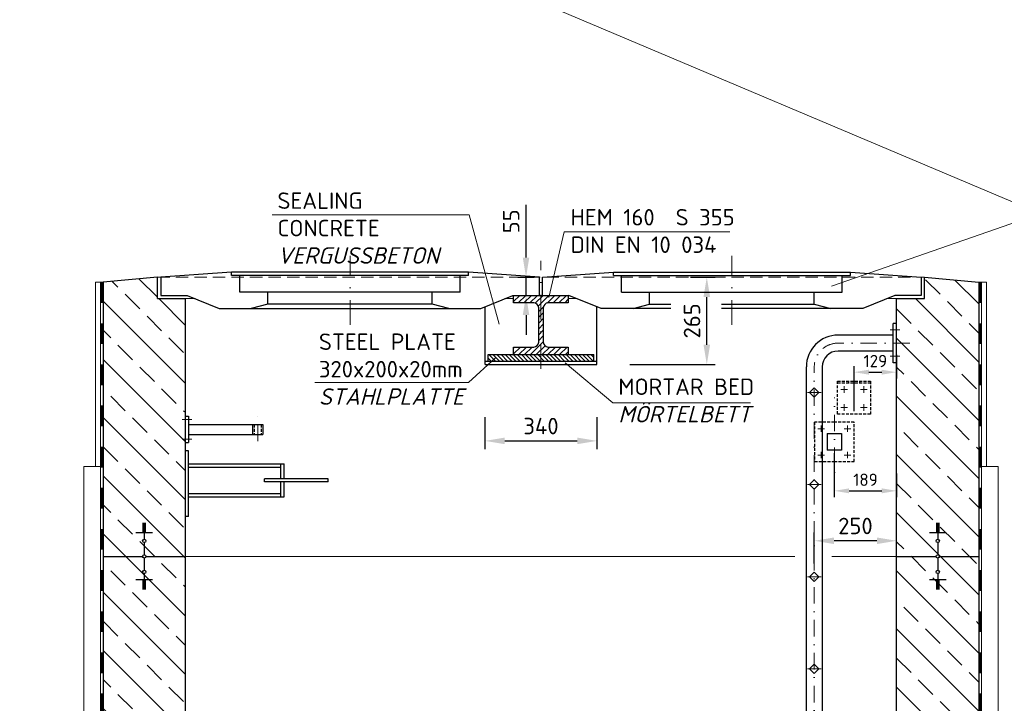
# Model space of a CAD drawing. Header units: millimetres. Extents: x -76904 to 25883, y -13890 to 20369.
# Tile 8 of 29: x -7392 to -4401, y 13872 to 15949. Entities that reach past the tile are written whole.
import ezdxf

# ---------------------------------------------------------------- set-up
doc = ezdxf.new("R2010")
doc.units = ezdxf.units.MM
doc.header["$MEASUREMENT"] = 0
for name, pattern in [('STRICHPUNKT2', [0.5, 0.25, -0.125, 0, -0.125]), ('VERDECKT2', [0.1875, 0.125, -0.0625]), ('WJF-UNSICHTBAR', [0.25, 0.125, -0.125])]:
    doc.linetypes.add(name, pattern=pattern)
for name, color, linetype, lineweight in [('P------T2', 7, 'Continuous', 18), ('P-BS----Bem', 7, 'Continuous', 18), ('P-BSBOD', 7, 'Continuous', 30), ('P-BSWABD', 7, 'Continuous', 18), ('P-BSWAN', 7, 'Continuous', 30), ('P-BSWANF', 7, 'Continuous', 18), ('P-MS020', 7, 'Continuous', 30), ('P-MS025', 7, 'Continuous', 30), ('P-SSDEK', 7, 'Continuous', 25), ('P-SSHAL', 7, 'Continuous', 25), ('P-SSLEI', 7, 'Continuous', 30), ('P-SSLEIX', 7, 'STRICHPUNKT2', 18)]:
    doc.layers.add(name, color=color, linetype=linetype, lineweight=lineweight)
doc.styles.get("Standard").update_dxf_attribs({"font": 'isocpeur.ttf'})
doc.dimstyles.new('Kopie von ISO-25', dxfattribs={"dimscale": 20, "dimtxt": 2.5, "dimasz": 3, "dimexe": 1.25, "dimexo": 0.625, "dimgap": 1, "dimtad": 1, "dimtxsty": 'Standard', "dimcen": 2.5, "dimadec": 0, "dimazin": 0, "dimtfac": 1, "dimtmove": 0, "dimatfit": 1, "dimfxl": 0, "dimarcsym": 0})

# ---------------------------------------------------------------- blocks, each defined once
blk = doc.blocks.new('*D4')
at = {"layer": 'Defpoints', "color": 0, "lineweight": 0, "transparency": 16777216}
for p in [(-4917.5, 14641.3), (-4728.4, 14579.2), (-4728.4, 14517.4)]:
    blk.add_point(p, dxfattribs=at)
at = {"layer": 'P-BS----Bem', "color": 0, "lineweight": -2, "transparency": 16777216}
for p, q in [((-4917.5, 14631.9), (-4917.5, 14498.6)), ((-4728.4, 14569.9), (-4728.4, 14498.6)), ((-4872.5, 14517.4), (-4773.4, 14517.4))]:
    blk.add_line(p, q, dxfattribs=at)
at = {"layer": 'P-BS----Bem', "color": 0, "lineweight": 0, "transparency": 16777216}
for points in [[(-4872.5, 14524.9), (-4872.5, 14509.9), (-4917.5, 14517.4)], [(-4773.4, 14524.9), (-4773.4, 14509.9), (-4728.4, 14517.4)]]:
    blk.add_solid(points, dxfattribs=at)
at = {"layer": 'P-BS----Bem', "color": 0, "transparency": 16777216, "insert": (-4822.9, 14551.1), "char_height": 37.5, "attachment_point": 5}
blk.add_mtext('189', dxfattribs=at)
blk = doc.blocks.new('*D21')
at = {"layer": 'Defpoints', "color": 0, "lineweight": 0, "ltscale": 50, "transparency": 16777216}
for p in [(-5978.4, 14901.3), (-5638.4, 14901.3), (-5638.4, 14669.2)]:
    blk.add_point(p, dxfattribs=at)
at = {"layer": 'P-BS----Bem', "color": 0, "lineweight": -2, "ltscale": 50, "transparency": 16777216}
for p, q in [((-5978.4, 14741.3), (-5978.4, 14644.2)), ((-5638.4, 14741.3), (-5638.4, 14644.2)), ((-5918.4, 14669.2), (-5698.4, 14669.2))]:
    blk.add_line(p, q, dxfattribs=at)
at = {"layer": 'P-BS----Bem', "color": 0, "lineweight": 0, "ltscale": 50, "transparency": 16777216}
for points in [[(-5918.4, 14679.2), (-5918.4, 14659.2), (-5978.4, 14669.2)], [(-5698.4, 14679.2), (-5698.4, 14659.2), (-5638.4, 14669.2)]]:
    blk.add_solid(points, dxfattribs=at)
at = {"layer": 'P-BS----Bem', "color": 0, "ltscale": 50, "transparency": 16777216, "insert": (-5808.4, 14714.2), "char_height": 50, "attachment_point": 5}
blk.add_mtext('340', dxfattribs=at)
blk = doc.blocks.new('*D32')
at = {"layer": 'Defpoints', "color": 0, "lineweight": 0, "ltscale": 50, "transparency": 16777216}
for p in [(-5891.4, 15166.3), (-5853.8, 15166.3), (-5891.4, 15111.3)]:
    blk.add_point(p, dxfattribs=at)
at = {"layer": 'P-BS----Bem', "color": 0, "lineweight": -2, "ltscale": 50, "transparency": 16777216}
for p, q in [((-5853.8, 15226.3), (-5853.8, 15386.3)), ((-5878.9, 15166.3), (-5828.8, 15166.3)), ((-5853.8, 15111.3), (-5853.8, 15166.3)), ((-5878.9, 15111.3), (-5828.8, 15111.3)), ((-5853.8, 15051.3), (-5853.8, 14991.3))]:
    blk.add_line(p, q, dxfattribs=at)
at = {"layer": 'P-BS----Bem', "color": 0, "lineweight": 0, "ltscale": 50, "transparency": 16777216}
for points in [[(-5863.8, 15226.3), (-5843.8, 15226.3), (-5853.8, 15166.3)], [(-5863.8, 15051.3), (-5843.8, 15051.3), (-5853.8, 15111.3)]]:
    blk.add_solid(points, dxfattribs=at)
at = {"layer": 'P-BS----Bem', "color": 0, "ltscale": 50, "transparency": 16777216, "insert": (-5898.8, 15336.3), "char_height": 50, "attachment_point": 5, "rotation": 90}
blk.add_mtext('55', dxfattribs=at)
blk = doc.blocks.new('*D33')
at = {"layer": 'Defpoints', "color": 0, "lineweight": 0, "ltscale": 50, "transparency": 16777216}
for p in [(-5454.1, 15166.3), (-5304.8, 15166.3), (-5638.4, 14901.3)]:
    blk.add_point(p, dxfattribs=at)
at = {"layer": 'P-BS----Bem', "color": 0, "lineweight": -2, "ltscale": 50, "transparency": 16777216}
for p, q in [((-5354.1, 15166.3), (-5279.8, 15166.3)), ((-5304.8, 14961.3), (-5304.8, 15106.3)), ((-5538.4, 14901.3), (-5279.8, 14901.3))]:
    blk.add_line(p, q, dxfattribs=at)
at = {"layer": 'P-BS----Bem', "color": 0, "lineweight": 0, "ltscale": 50, "transparency": 16777216}
for points in [[(-5314.8, 15106.3), (-5294.8, 15106.3), (-5304.8, 15166.3)], [(-5314.8, 14961.3), (-5294.8, 14961.3), (-5304.8, 14901.3)]]:
    blk.add_solid(points, dxfattribs=at)
at = {"layer": 'P-BS----Bem', "color": 0, "ltscale": 50, "transparency": 16777216, "insert": (-5349.8, 15033.8), "char_height": 50, "attachment_point": 5, "rotation": 90}
blk.add_mtext('265', dxfattribs=at)
blk = doc.blocks.new('*D36')
at = {"layer": 'Defpoints', "color": 0, "lineweight": 0, "transparency": 16777216}
for p in [(-4978.4, 14365.7), (-4978.4, 14283.9), (-4728.4, 14283.9)]:
    blk.add_point(p, dxfattribs=at)
at = {"layer": 'P-BS----Bem', "color": 0, "lineweight": -2, "transparency": 16777216}
for p, q in [((-4978.4, 14296.4), (-4978.4, 14390.7)), ((-4728.4, 14296.4), (-4728.4, 14390.7)), ((-4788.4, 14365.7), (-4918.4, 14365.7))]:
    blk.add_line(p, q, dxfattribs=at)
at = {"layer": 'P-BS----Bem', "color": 0, "lineweight": 0, "transparency": 16777216}
for points in [[(-4918.4, 14375.7), (-4918.4, 14355.7), (-4978.4, 14365.7)], [(-4788.4, 14375.7), (-4788.4, 14355.7), (-4728.4, 14365.7)]]:
    blk.add_solid(points, dxfattribs=at)
at = {"layer": 'P-BS----Bem', "color": 0, "transparency": 16777216, "insert": (-4853.4, 14410.7), "char_height": 50, "attachment_point": 5}
blk.add_mtext('250', dxfattribs=at)
blk = doc.blocks.new('*D91')
at = {"layer": 'Defpoints', "color": 0, "lineweight": 0, "transparency": 16777216}
for p in [(-4728.4, 14939.8), (-4728.4, 14877.9), (-4857.7, 14750.3)]:
    blk.add_point(p, dxfattribs=at)
at = {"layer": 'P-BS----Bem', "color": 0, "lineweight": -2, "transparency": 16777216}
for p, q in [((-4728.4, 14930.4), (-4728.4, 14859.2)), ((-4857.7, 14759.7), (-4857.7, 14896.7)), ((-4812.7, 14877.9), (-4773.4, 14877.9))]:
    blk.add_line(p, q, dxfattribs=at)
at = {"layer": 'P-BS----Bem', "color": 0, "lineweight": 0, "transparency": 16777216}
for points in [[(-4812.7, 14885.4), (-4812.7, 14870.4), (-4857.7, 14877.9)], [(-4773.4, 14885.4), (-4773.4, 14870.4), (-4728.4, 14877.9)]]:
    blk.add_solid(points, dxfattribs=at)
at = {"layer": 'P-BS----Bem', "color": 0, "transparency": 16777216, "insert": (-4793, 14911.7), "char_height": 37.5, "attachment_point": 5}
blk.add_mtext('129', dxfattribs=at)

msp = doc.modelspace()

# ---------------------------------------------------------------- hatches: boundary and pattern name
at = {"lineweight": 5}
h = msp.add_hatch(dxfattribs=at)
h.set_pattern_fill('ANSI31', scale=70, angle=90)
h.set_pattern_definition([(135, (-5808.363, 14921.289), (-6.1872, -6.1872), [])])
h.paths.add_polyline_path([(-5808.363, 14931.289), (-5968.363, 14931.289), (-5968.363, 14911.289), (-5808.363, 14911.289)])
h.paths.add_polyline_path([(-5648.363, 14931.289), (-5808.363, 14931.289), (-5808.363, 14911.289), (-5648.363, 14911.289)])
at = {"layer": 'P-BSWANF', "lineweight": 5}
h = msp.add_hatch(dxfattribs=at)
h.set_pattern_fill('ANSI33', scale=500, angle=90, style=0)
h.paths.add_polyline_path([(-7138.363, 12818.188), (-6888.363, 12818.188), (-6888.363, 15101.289), (-6973.363, 15101.289), (-6974.724, 15166.252), (-7138.363, 15151.289)])
h = msp.add_hatch(dxfattribs=at)
h.set_pattern_fill('ANSI33', scale=500, angle=90, style=0)
h.paths.add_polyline_path([(-4728.363, 12818.188), (-4478.363, 12818.188), (-4478.363, 15151.289), (-4643.363, 15166.289), (-4643.363, 15101.289), (-4728.363, 15101.289)])
at = {"layer": 'P-SSHAL', "lineweight": 5}
h = msp.add_hatch(dxfattribs=at)
h.set_pattern_fill('ANSI31', scale=100, style=0)
h.set_pattern_definition([(45, (-4688.305, -250.838), (-8.838835, 8.838835), [])])
h.paths.add_polyline_path([(-5786.363, 15088.289), (-5725.363, 15088.289), (-5725.363, 15111.289), (-5808.363, 15111.289), (-5808.363, 14931.289), (-5725.363, 14931.289), (-5725.363, 14954.289), (-5786.363, 14954.289, -0.41421356), (-5801.363, 14969.289), (-5801.363, 15073.289, -0.41421356)])
h.paths.add_polyline_path([(-5887.857, 15111.289), (-5891.363, 15107.783), (-5891.363, 15088.289), (-5830.363, 15088.289, -0.41421356), (-5815.363, 15073.289), (-5815.363, 14969.289, -0.41421356), (-5830.363, 14954.289), (-5891.363, 14954.289), (-5891.363, 14931.289), (-5808.363, 14931.289), (-5808.363, 15111.289)])

# ---------------------------------------------------------------- linework, layer by layer
at = {"color": 1, "lineweight": 0}
msp.add_line((-16135.736, 20368.913), (25882.524, 2597.362), dxfattribs=at)
for p, q in [((-7008.363, 14417.842), (-7018.363, 14417.842)), ((-7008.363, 14414.322), (-7018.363, 14414.322)), ((-7013.363, 14418.188), (-7013.363, 14370.583)), ((-4598.363, 14417.842), (-4608.363, 14417.842)), ((-4598.363, 14414.322), (-4608.363, 14414.322)), ((-4603.363, 14418.188), (-4603.363, 14370.583)), ((-6988.363, 14389.682), (-7038.363, 14389.682)), ((-7008.363, 14410.802), (-7018.363, 14410.802)), ((-7008.363, 14407.282), (-7018.363, 14407.282)), ((-7008.363, 14403.762), (-7018.363, 14403.762)), ((-7008.363, 14400.242), (-7018.363, 14400.242)), ((-7008.363, 14396.722), (-7018.363, 14396.722)), ((-7008.363, 14393.202), (-7018.363, 14393.202)), ((-4578.363, 14389.682), (-4628.363, 14389.682)), ((-4598.363, 14410.802), (-4608.363, 14410.802)), ((-4598.363, 14407.282), (-4608.363, 14407.282)), ((-4598.363, 14403.762), (-4608.363, 14403.762)), ((-4598.363, 14400.242), (-4608.363, 14400.242)), ((-4598.363, 14396.722), (-4608.363, 14396.722)), ((-4598.363, 14393.202), (-4608.363, 14393.202)), ((-7013.363, 14360.23), (-7013.363, 14323.365)), ((-4603.363, 14360.23), (-4603.363, 14323.365)), ((-7013.363, 14313.012), (-7013.363, 14276.147)), ((-4603.363, 14313.012), (-4603.363, 14276.147)), ((-7013.363, 14265.794), (-7013.363, 14218.188)), ((-4603.363, 14265.794), (-4603.363, 14218.188)), ((-6988.363, 14246.694), (-7038.363, 14246.694)), ((-7008.363, 14243.174), (-7018.363, 14243.174)), ((-7008.363, 14239.654), (-7018.363, 14239.654)), ((-7008.363, 14236.135), (-7018.363, 14236.135)), ((-4578.363, 14246.694), (-4628.363, 14246.694)), ((-4598.363, 14243.174), (-4608.363, 14243.174)), ((-4598.363, 14239.654), (-4608.363, 14239.654)), ((-4598.363, 14236.135), (-4608.363, 14236.135)), ((-7008.363, 14232.615), (-7018.363, 14232.615)), ((-7008.363, 14229.095), (-7018.363, 14229.095)), ((-7008.363, 14225.575), (-7018.363, 14225.575)), ((-7008.363, 14222.055), (-7018.363, 14222.055)), ((-7008.363, 14218.535), (-7018.363, 14218.535)), ((-4598.363, 14232.615), (-4608.363, 14232.615)), ((-4598.363, 14229.095), (-4608.363, 14229.095)), ((-4598.363, 14225.575), (-4608.363, 14225.575)), ((-4598.363, 14222.055), (-4608.363, 14222.055)), ((-4598.363, 14218.535), (-4608.363, 14218.535))]:
    msp.add_line(p, q)
for centre in [(-7013.363, 14365.406), (-4603.363, 14365.406), (-7013.363, 14318.188), (-4603.363, 14318.188), (-7013.363, 14270.97), (-4603.363, 14270.97)]:
    msp.add_circle(centre, 5.176)
at = {"layer": 'P------T2'}
msp.add_line((-4291.148, 15360.653), (-4925.615, 15139.174), dxfattribs=at)
at = {"layer": 'P------T2', "color": 7, "ltscale": 50}
for q in [(-5946.742, 14921.027), (-6495.234, 14846.871)]:
    msp.add_line((-6028.718, 14846.871), q, dxfattribs=at)
for points in [[(-6625.251, 15355.818), (-6026.468, 15355.818), (-5935.697, 15023.453)], [(-5738.363, 15304.072), (-5784.53, 15104.717)], [(-5738.363, 15304.072), (-5234.889, 15304.072)], [(-5171.665, 14784.71), (-5590.451, 14784.71), (-5735.423, 14906.576)]]:
    msp.add_lwpolyline(points, dxfattribs=at)
at = {"layer": 'P-BSBOD', "color": 7}
for p, q in [((-7138.363, 14318.188), (-7018.539, 14318.188)), ((-7008.187, 14318.188), (-6888.363, 14318.188)), ((-4728.363, 14318.188), (-4608.539, 14318.188)), ((-4598.187, 14318.188), (-4478.363, 14318.188))]:
    msp.add_line(p, q, dxfattribs=at)
at = {"layer": 'P-BSWABD', "color": 7}
for p, q in [((-7161.363, 15151.289), (-7161.363, 14591.188)), ((-7138.363, 15151.289), (-7161.363, 15151.289)), ((-7146.363, 15151.289), (-7146.363, 12468.188)), ((-4478.363, 15151.289), (-4455.363, 15151.289)), ((-4470.363, 15151.289), (-4470.363, 12468.188)), ((-4455.363, 15151.289), (-4455.363, 14591.188)), ((-7196.363, 14591.188), (-7196.363, 12468.188)), ((-7196.363, 14591.188), (-7146.363, 14591.188)), ((-4420.363, 14591.188), (-4470.363, 14591.188)), ((-4420.363, 14591.188), (-4420.363, 12468.188))]:
    msp.add_line(p, q, dxfattribs=at)
at = {"layer": 'P-BSWABD', "color": 7, "linetype": 'WJF-UNSICHTBAR', "lineweight": 53, "ltscale": 500}
for p, q in [((-7143.363, 15151.289), (-7143.363, 12473.188)), ((-4473.363, 15151.289), (-4473.363, 12473.188))]:
    msp.add_line(p, q, dxfattribs=at)
at = {"layer": 'P-BSWAN', "color": 7}
for p, q in [((-6973.363, 15166.289), (-7138.363, 15151.289)), ((-6973.363, 15101.289), (-6973.363, 15166.289)), ((-4643.363, 15101.289), (-4643.363, 15166.289)), ((-4643.363, 15166.289), (-4478.363, 15151.289)), ((-7138.363, 15151.289), (-7138.363, 12818.188)), ((-4478.363, 15151.289), (-4478.363, 12818.188)), ((-6973.363, 15101.289), (-6888.363, 15101.289)), ((-6888.363, 12818.188), (-6888.363, 15101.289)), ((-4728.363, 12818.188), (-4728.363, 15101.289)), ((-4728.363, 15101.289), (-4643.363, 15101.289))]:
    msp.add_line(p, q, dxfattribs=at)
at = {"layer": 'P-BSWAN', "color": 7, "linetype": 'VERDECKT2', "lineweight": 18, "ltscale": 300}
msp.add_line((-6973.363, 15166.289), (-4643.363, 15166.289), dxfattribs=at)
at = {"layer": 'P-BSWAN', "color": 7, "lineweight": 18}
for p, q in [((-6858.988, 15101.289), (-6888.363, 15101.289)), ((-5891.363, 15101.289), (-5917.738, 15101.289)), ((-5725.363, 15101.289), (-5698.988, 15101.289)), ((-4757.738, 15101.289), (-4728.363, 15101.289)), ((-6888.363, 14318.188), (-5037.109, 14318.188)), ((-4924.688, 14318.188), (-4728.363, 14318.188))]:
    msp.add_line(p, q, dxfattribs=at)
at = {"layer": 'P-MS020', "color": 7, "linetype": 'STRICHPUNKT2', "lineweight": 18, "ltscale": 200}
msp.add_line((-6668.363, 14668.047), (-6668.363, 14749.813), dxfattribs=at)
at = {"layer": 'P-MS020', "color": 7, "linetype": 'VERDECKT2', "lineweight": 25, "ltscale": 70}
for p, q in [((-6679.013, 14718.98), (-6679.013, 14688.98)), ((-6657.713, 14718.98), (-6657.713, 14688.98))]:
    msp.add_line(p, q, dxfattribs=at)
at = {"layer": 'P-MS025', "color": 7, "linetype": 'VERDECKT2', "lineweight": 25, "ltscale": 70}
for p, q in [((-4907.681, 14845.34), (-4807.681, 14845.34)), ((-4874.539, 14850.34), (-4874.539, 14845.34)), ((-4840.823, 14850.34), (-4840.823, 14845.34))]:
    msp.add_line(p, q, dxfattribs=at)
at = {"layer": 'P-MS025', "color": 7, "linetype": 'STRICHPUNKT2', "lineweight": 18, "ltscale": 200}
msp.add_line((-4917.481, 14498.607), (-4917.481, 14800.683), dxfattribs=at)
at = {"layer": 'P-MS025', "color": 7, "linetype": 'VERDECKT2', "lineweight": 25, "ltscale": 70}
msp.add_lwpolyline([(-4907.681, 14850.34), (-4807.681, 14850.34), (-4807.681, 14750.34), (-4907.681, 14750.34)], close=True, dxfattribs=at)
for points in [[(-4917.481, 14726.289), (-4977.481, 14726.289), (-4977.481, 14606.289), (-4917.481, 14606.289)], [(-4917.481, 14606.289), (-4857.481, 14606.289), (-4857.481, 14726.289), (-4917.481, 14726.289)]]:
    msp.add_lwpolyline(points, dxfattribs=at)
at = {"layer": 'P-SSDEK', "color": 7, "linetype": 'STRICHPUNKT2', "lineweight": 18, "ltscale": 300}
for p, q in [((-6388.363, 15021.289), (-6388.363, 15231.289)), ((-5228.363, 15021.289), (-5228.363, 15231.289))]:
    msp.add_line(p, q, dxfattribs=at)
at = {"layer": 'P-SSDEK', "color": 7}
for p, q in [((-6748.363, 15171.289), (-6748.363, 15181.289)), ((-6028.363, 15171.289), (-6748.363, 15171.289)), ((-6723.363, 15121.289), (-6723.363, 15171.289)), ((-6053.363, 15121.289), (-6053.363, 15171.289)), ((-6028.363, 15171.289), (-6028.363, 15181.289)), ((-5588.363, 15171.289), (-5588.363, 15181.289)), ((-5588.363, 15171.289), (-4868.363, 15171.289)), ((-5563.363, 15121.289), (-5563.363, 15171.289)), ((-4893.363, 15121.289), (-4893.363, 15171.289)), ((-4868.363, 15171.289), (-4868.363, 15181.289)), ((-6963.363, 15111.289), (-6883.363, 15111.289)), ((-6053.363, 15121.289), (-6723.363, 15121.289)), ((-6638.363, 15084.789), (-6638.363, 15121.289)), ((-6138.363, 15084.789), (-6138.363, 15121.289)), ((-5563.363, 15121.289), (-4893.363, 15121.289)), ((-5478.363, 15084.789), (-5478.363, 15121.289)), ((-4978.363, 15084.789), (-4978.363, 15121.289)), ((-4653.363, 15111.289), (-4733.363, 15111.289)), ((-6638.363, 15084.789), (-6688.363, 15071.289)), ((-6138.363, 15084.789), (-6638.363, 15084.789)), ((-6088.363, 15071.289), (-6138.363, 15084.789)), ((-5528.363, 15071.289), (-5478.363, 15084.789)), ((-5478.363, 15084.789), (-5413.661, 15084.789)), ((-5259.693, 15084.789), (-4978.363, 15084.789)), ((-4978.363, 15084.789), (-4928.363, 15071.289))]:
    msp.add_line(p, q, dxfattribs=at)
for points in [[(-5813.363, 15111.289), (-5813.363, 15166.289), (-6028.363, 15181.289), (-6748.363, 15181.289), (-6963.363, 15166.289), (-6963.363, 15111.289)], [(-5803.363, 15111.289), (-5803.363, 15166.289), (-5588.363, 15181.289), (-4868.363, 15181.289), (-4653.363, 15166.289), (-4653.363, 15111.289)], [(-6883.363, 15111.289), (-6785.863, 15071.289), (-6088.363, 15071.289)], [(-6088.363, 15071.289), (-5990.863, 15071.289), (-5893.363, 15111.289)], [(-5413.661, 15071.289), (-5625.863, 15071.289), (-5723.363, 15111.289)], [(-4733.363, 15111.289), (-4830.863, 15071.289), (-5259.693, 15071.289)]]:
    msp.add_lwpolyline(points, dxfattribs=at)
at = {"layer": 'P-SSHAL', "color": 7, "linetype": 'STRICHPUNKT2', "lineweight": 18, "ltscale": 300}
for p, q in [((-5808.363, 14887.712), (-5808.363, 15216.289)), ((-4887.681, 14835.34), (-4887.681, 14815.34)), ((-4827.681, 14835.34), (-4827.681, 14815.34)), ((-4897.681, 14825.34), (-4877.681, 14825.34)), ((-4817.681, 14825.34), (-4837.681, 14825.34)), ((-4887.681, 14760.34), (-4887.681, 14780.34)), ((-4827.681, 14760.34), (-4827.681, 14780.34)), ((-4897.681, 14770.34), (-4877.681, 14770.34)), ((-4817.681, 14770.34), (-4837.681, 14770.34)), ((-6898.363, 14733.98), (-6868.363, 14733.98)), ((-4957.481, 14716.289), (-4957.481, 14696.289)), ((-4877.481, 14716.289), (-4877.481, 14696.289)), ((-4967.481, 14706.289), (-4947.481, 14706.289)), ((-4867.481, 14706.289), (-4887.481, 14706.289)), ((-6898.363, 14673.98), (-6868.363, 14673.98)), ((-4967.481, 14626.289), (-4947.481, 14626.289)), ((-4957.481, 14616.289), (-4957.481, 14636.289)), ((-4867.481, 14626.289), (-4887.481, 14626.289)), ((-4877.481, 14616.289), (-4877.481, 14636.289))]:
    msp.add_line(p, q, dxfattribs=at)
at = {"layer": 'P-SSHAL', "color": 7}
for p, q in [((-5893.363, 15111.289), (-5723.363, 15111.289)), ((-5891.363, 15088.289), (-5891.363, 15111.289)), ((-5725.363, 15111.289), (-5725.363, 15088.289)), ((-5978.363, 14901.289), (-5978.363, 15076.417)), ((-5830.363, 15088.289), (-5891.363, 15088.289)), ((-5815.363, 14969.289), (-5815.363, 15073.289)), ((-5801.363, 15073.289), (-5801.363, 14969.289)), ((-5725.363, 15088.289), (-5786.363, 15088.289)), ((-5638.363, 14901.289), (-5638.363, 15076.417)), ((-5891.363, 14954.289), (-5830.363, 14954.289)), ((-5891.363, 14931.289), (-5891.363, 14954.289)), ((-5786.363, 14954.289), (-5725.363, 14954.289)), ((-5725.363, 14954.289), (-5725.363, 14931.289)), ((-5968.363, 14931.289), (-5648.363, 14931.289)), ((-5968.363, 14911.289), (-5968.363, 14931.289)), ((-5648.363, 14911.289), (-5648.363, 14931.289)), ((-5978.363, 14911.289), (-5638.363, 14911.289)), ((-5978.363, 14901.289), (-5638.363, 14901.289)), ((-6888.363, 14743.98), (-6878.363, 14743.98)), ((-6878.363, 14743.98), (-6878.363, 14663.98)), ((-6878.363, 14718.98), (-6652.713, 14718.98)), ((-6684.013, 14718.98), (-6684.013, 14688.98)), ((-6652.713, 14718.98), (-6652.713, 14688.98)), ((-6878.363, 14688.98), (-6652.713, 14688.98)), ((-4939.331, 14691.289), (-4939.331, 14641.289)), ((-4939.331, 14691.289), (-4895.631, 14691.289)), ((-4895.631, 14691.289), (-4895.631, 14641.289)), ((-6888.363, 14663.98), (-6878.363, 14663.98)), ((-6878.363, 14639.289), (-6888.363, 14639.289)), ((-6878.363, 14439.289), (-6878.363, 14639.289)), ((-4895.631, 14641.289), (-4939.331, 14641.289)), ((-6878.363, 14599.289), (-6588.363, 14599.289)), ((-6598.363, 14554.289), (-6598.363, 14599.289)), ((-6588.363, 14554.289), (-6588.363, 14599.289)), ((-6878.363, 14589.289), (-6598.363, 14589.289)), ((-6454.693, 14554.289), (-6648.363, 14554.289)), ((-6648.363, 14544.289), (-6648.363, 14554.289)), ((-6454.693, 14544.289), (-6648.363, 14544.289)), ((-6598.363, 14499.289), (-6598.363, 14544.289)), ((-6588.363, 14499.289), (-6588.363, 14544.289)), ((-6454.693, 14544.289), (-6454.693, 14554.289)), ((-6878.363, 14509.289), (-6598.363, 14509.289)), ((-6878.363, 14499.289), (-6588.363, 14499.289)), ((-6878.363, 14439.289), (-6888.363, 14439.289))]:
    msp.add_line(p, q, dxfattribs=at)
for centre, start, end in [((-5830.363, 15073.289), 0, 90), ((-5786.363, 15073.289), 90, 180), ((-5830.363, 14969.289), 270, 0), ((-5786.363, 14969.289), 180, 270)]:
    msp.add_arc(centre, 15, start, end, dxfattribs=at)
at = {"layer": 'P-SSLEI', "color": 7}
for p, q in [((-4738.363, 14906.289), (-4738.363, 15026.289)), ((-4728.363, 15026.289), (-4738.363, 15026.289)), ((-4738.363, 14990.439), (-4905.913, 14990.439)), ((-4738.363, 14942.139), (-4905.913, 14942.139)), ((-5002.513, 12996.289), (-5002.513, 14893.839)), ((-4954.213, 14893.839), (-4954.213, 13300.439)), ((-4728.363, 14906.289), (-4738.363, 14906.289)), ((-4992.503, 14816.289), (-4978.363, 14830.429)), ((-4978.363, 14802.149), (-4992.503, 14816.289)), ((-4964.223, 14816.289), (-4978.363, 14830.429)), ((-4978.363, 14802.149), (-4964.223, 14816.289)), ((-4992.503, 14536.289), (-4978.363, 14550.429)), ((-4978.363, 14522.149), (-4992.503, 14536.289)), ((-4964.223, 14536.289), (-4978.363, 14550.429)), ((-4978.363, 14522.149), (-4964.223, 14536.289)), ((-4992.503, 14256.289), (-4978.363, 14270.429)), ((-4964.223, 14256.289), (-4978.363, 14270.429)), ((-4978.363, 14242.149), (-4992.503, 14256.289)), ((-4978.363, 14242.149), (-4964.223, 14256.289)), ((-4992.503, 13976.289), (-4978.363, 13990.429)), ((-4978.363, 13962.149), (-4992.503, 13976.289)), ((-4964.223, 13976.289), (-4978.363, 13990.429)), ((-4978.363, 13962.149), (-4964.223, 13976.289))]:
    msp.add_line(p, q, dxfattribs=at)
for radius in [96.6, 48.3]:
    msp.add_arc((-4905.913, 14893.839), radius, 90, 180, dxfattribs=at)
at = {"layer": 'P-SSLEIX', "color": 7, "linetype": 'STRICHPUNKT2', "ltscale": 200}
for p, q in [((-4718.363, 15006.289), (-4748.363, 15006.289)), ((-4688.363, 14966.289), (-4905.913, 14966.289)), ((-4718.363, 14926.289), (-4748.363, 14926.289)), ((-4978.363, 12973.96), (-4978.363, 14893.839)), ((-4999.267, 14816.289), (-4957.459, 14816.289)), ((-4999.267, 14536.289), (-4957.459, 14536.289)), ((-4999.267, 14256.289), (-4957.459, 14256.289)), ((-4999.267, 13976.289), (-4957.459, 13976.289))]:
    msp.add_line(p, q, dxfattribs=at)
msp.add_arc((-4905.913, 14893.839), 72.45, 90, 180, dxfattribs=at)

# ---------------------------------------------------------------- texts
at = {"layer": 'P------T2', "color": 7, "char_height": 50, "attachment_point": 1}
for s, insert, width in [('SEALING CONCRETE {\\fISOCPEUR|b0|i1|c0|p34;VERGUSSBETON}', (-6608.638, 15424.035), 574.91696), ('HEM 160  S 355\\PDIN EN 10 034', (-5718.363, 15373.602), 807.74198), ('STEEL PLATE\\P320x200x20mm\\P{\\fISOCPEUR|b0|i1|c0|p34;STAHLPLATTE} ', (-6482.852, 14995.473), 456.83819), ('MORTAR BED {\\fISOCPEUR|b0|i1|c0|p34;MÖRTELBETT}', (-5573.319, 14858.661), 456.83819)]:
    msp.add_mtext(s, dxfattribs=dict(at, insert=insert, width=width))

# ---------------------------------------------------------------- dimensions: what is measured, and where the dimension line sits
at = {"layer": 'P-BS----Bem', "color": 7, "ltscale": 50}
dim = msp.add_linear_dim(base=(-5853.806, 15166.289), p1=(-5891.363, 15111.289), p2=(-5891.363, 15166.289), angle=90, dimstyle='Kopie von ISO-25', dxfattribs=at)
dim.commit()
dim.dimension.update_dxf_attribs({"geometry": '*D32', "text_midpoint": (-5898.806, 15336.289)})
dim = msp.add_linear_dim(base=(-5304.761, 15166.289), p1=(-5638.363, 14901.289), p2=(-5454.136, 15166.289), angle=90, dimstyle='Kopie von ISO-25', override={"dimexo": 5}, dxfattribs=at)
dim.commit()
dim.dimension.update_dxf_attribs({"geometry": '*D33', "text_midpoint": (-5304.761, 15033.789), "dimtype": 160})
at = {"layer": 'P-BS----Bem', "color": 7}
for base, p1, p2, text, picture, middle in [((-4728.363, 14877.948), (-4857.681, 14750.34), (-4728.363, 14939.819), '129', '*D91', (-4793.022, 14911.698)), ((-4728.363, 14517.357), (-4917.481, 14641.289), (-4728.363, 14579.227), '189', '*D4', (-4822.922, 14551.107))]:
    dim = msp.add_linear_dim(base=base, p1=p1, p2=p2, angle=180, text=text, dimstyle='Kopie von ISO-25', override={"dimscale": 15}, dxfattribs=at)
    dim.commit()
    dim.dimension.update_dxf_attribs({"geometry": picture, "text_midpoint": middle})
at = {"layer": 'P-BS----Bem', "color": 7, "ltscale": 50}
dim = msp.add_linear_dim(base=(-5638.363, 14669.23), p1=(-5978.363, 14901.289), p2=(-5638.363, 14901.289), dimstyle='Kopie von ISO-25', override={"dimexo": 8}, dxfattribs=at)
dim.commit()
dim.dimension.update_dxf_attribs({"geometry": '*D21', "text_midpoint": (-5808.363, 14714.23)})
at = {"layer": 'P-BS----Bem', "color": 7}
dim = msp.add_linear_dim(base=(-4978.363, 14365.705), p1=(-4728.363, 14283.864), p2=(-4978.363, 14283.864), dimstyle='Kopie von ISO-25', dxfattribs=at)
dim.commit()
dim.dimension.update_dxf_attribs({"geometry": '*D36', "text_midpoint": (-4853.363, 14410.705)})

doc.saveas('drawing.dxf')
